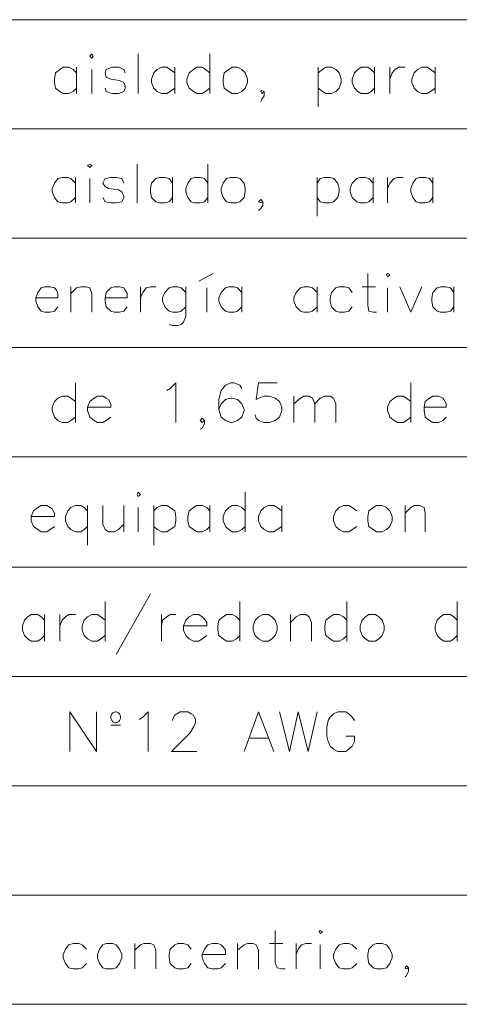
# Model space of a CAD drawing. Header units: millimetres. Extents: x 7 to 203, y 3 to 294.
# Tile 3 of 15: x 39 to 56, y 40 to 77. Entities that reach past the tile are written whole.
import ezdxf

# ---------------------------------------------------------------- set-up
doc = ezdxf.new("R2010")
doc.units = ezdxf.units.MM
doc.layers.add('DGE_CONTORNOS', color=7, linetype='Continuous', lineweight=0)

msp = doc.modelspace()

# ---------------------------------------------------------------- linework, layer by layer
at = {"layer": 'DGE_CONTORNOS', "lineweight": 5}
for points in [[(6.5617, 77.456), (203.2847, 77.456)], [(6.5617, 73.265), (203.2847, 73.265)], [(6.5617, 69.074), (203.2847, 69.074)], [(6.5617, 64.883), (203.2847, 64.883)], [(6.5617, 60.692), (203.2847, 60.692)], [(6.5617, 56.4587), (203.2847, 56.4587)], [(6.5617, 52.2677), (203.2847, 52.2677)], [(6.5617, 48.0767), (203.2847, 48.0767)], [(6.5617, 43.8857), (203.2847, 43.8857)], [(6.5617, 39.6946), (203.2847, 39.6946)]]:
    msp.add_lwpolyline(points, dxfattribs=at)
at = {"layer": 'DGE_CONTORNOS', "lineweight": 13}
for points in [[(41.402, 76.059), (41.4867, 76.1437), (41.529, 76.059), (41.4867, 75.9744), (41.402, 76.059)], [(43.2647, 76.1437), (43.2647, 74.6197)], [(46.0163, 76.1437), (46.0163, 74.6197)], [(40.894, 75.424), (40.767, 75.551), (40.5977, 75.6357), (40.386, 75.6357), (40.259, 75.551), (40.0897, 75.424), (40.0473, 75.17), (40.0473, 75.043), (40.0897, 74.8314), (40.259, 74.7044), (40.386, 74.6197), (40.5977, 74.6197), (40.767, 74.7044), (40.894, 74.8314)], [(40.894, 75.6357), (40.894, 74.6197)], [(41.4867, 75.551), (41.4867, 74.6197)], [(42.7567, 75.424), (42.7143, 75.551), (42.5027, 75.6357), (42.2487, 75.6357), (42.037, 75.551), (41.9947, 75.424), (42.037, 75.2547), (42.2063, 75.17), (42.545, 75.1277), (42.7143, 75.043), (42.7567, 74.916), (42.7567, 74.8314), (42.7143, 74.7044), (42.5027, 74.6197), (42.2487, 74.6197), (42.037, 74.7044), (41.9947, 74.8314)], [(44.6617, 75.424), (44.4923, 75.551), (44.3653, 75.6357), (44.1537, 75.6357), (43.9843, 75.551), (43.8573, 75.424), (43.7727, 75.17), (43.7727, 75.043), (43.8573, 74.8314), (43.9843, 74.7044), (44.1537, 74.6197), (44.3653, 74.6197), (44.4923, 74.7044), (44.6617, 74.8314)], [(44.6617, 75.6357), (44.6617, 74.6197)], [(46.0163, 75.424), (45.847, 75.551), (45.72, 75.6357), (45.5083, 75.6357), (45.3813, 75.551), (45.212, 75.424), (45.1273, 75.17), (45.1273, 75.043), (45.212, 74.8314), (45.3813, 74.7044), (45.5083, 74.6197), (45.72, 74.6197), (45.847, 74.7044), (46.0163, 74.8314)], [(46.863, 75.6357), (46.736, 75.551), (46.5667, 75.424), (46.5243, 75.17), (46.5243, 75.043), (46.5667, 74.8314), (46.736, 74.7044), (46.863, 74.6197), (47.0747, 74.6197), (47.244, 74.7044), (47.371, 74.8314), (47.4557, 75.043), (47.4557, 75.17), (47.371, 75.424), (47.244, 75.551), (47.0747, 75.6357), (46.863, 75.6357)], [(50.165, 75.6357), (50.165, 74.1117)], [(50.165, 75.424), (50.3343, 75.551), (50.4613, 75.6357), (50.673, 75.6357), (50.8423, 75.551), (50.9693, 75.424), (51.054, 75.17), (51.054, 75.043), (50.9693, 74.8314), (50.8423, 74.7044), (50.673, 74.6197), (50.4613, 74.6197), (50.3343, 74.7044), (50.165, 74.8314)], [(52.324, 75.424), (52.197, 75.551), (52.07, 75.6357), (51.816, 75.6357), (51.689, 75.551), (51.562, 75.424), (51.4773, 75.17), (51.4773, 75.043), (51.562, 74.8314), (51.689, 74.7044), (51.816, 74.6197), (52.07, 74.6197), (52.197, 74.7044), (52.324, 74.8314)], [(52.324, 75.6357), (52.324, 74.6197)], [(52.9167, 75.6357), (52.9167, 74.6197)], [(52.9167, 75.17), (53.0013, 75.424), (53.1283, 75.551), (53.2553, 75.6357), (53.5093, 75.6357)], [(54.6523, 75.424), (54.483, 75.551), (54.356, 75.6357), (54.1443, 75.6357), (53.975, 75.551), (53.848, 75.424), (53.7633, 75.17), (53.7633, 75.043), (53.848, 74.8314), (53.975, 74.7044), (54.1443, 74.6197), (54.356, 74.6197), (54.483, 74.7044), (54.6523, 74.8314)], [(54.6523, 75.6357), (54.6523, 74.6197)], [(48.0907, 74.7044), (48.006, 74.7467), (47.9637, 74.7044), (48.006, 74.6197), (48.0907, 74.7044), (48.0907, 74.535), (48.006, 74.408), (47.9637, 74.3234)], [(41.3173, 71.868), (41.402, 71.9104), (41.4867, 71.868), (41.402, 71.7834), (41.3173, 71.868)], [(43.2223, 71.9104), (43.2223, 70.4287)], [(45.9317, 71.9104), (45.9317, 70.4287)], [(40.8517, 71.1907), (40.6823, 71.36), (40.5553, 71.4024), (40.3437, 71.4024), (40.1743, 71.36), (40.0473, 71.1907), (39.9627, 70.979), (39.9627, 70.852), (40.0473, 70.6404), (40.1743, 70.471), (40.3437, 70.4287), (40.5553, 70.4287), (40.6823, 70.471), (40.8517, 70.6404)], [(40.8517, 71.4024), (40.8517, 70.4287)], [(42.7143, 71.1907), (42.6297, 71.36), (42.418, 71.4024), (42.2063, 71.4024), (41.9947, 71.36), (41.91, 71.1907), (41.9947, 71.0637), (42.1217, 70.979), (42.5027, 70.9367), (42.6297, 70.852), (42.7143, 70.6827), (42.7143, 70.6404), (42.6297, 70.471), (42.418, 70.4287), (42.2063, 70.4287), (41.9947, 70.471), (41.91, 70.6404)], [(44.577, 71.1907), (44.45, 71.36), (44.2807, 71.4024), (44.069, 71.4024), (43.942, 71.36), (43.7727, 71.1907), (43.7303, 70.979), (43.7303, 70.852), (43.7727, 70.6404), (43.942, 70.471), (44.069, 70.4287), (44.2807, 70.4287), (44.45, 70.471), (44.577, 70.6404)], [(44.577, 71.4024), (44.577, 70.4287)], [(45.9317, 71.1907), (45.8047, 71.36), (45.6353, 71.4024), (45.4237, 71.4024), (45.2967, 71.36), (45.1697, 71.1907), (45.085, 70.979), (45.085, 70.852), (45.1697, 70.6404), (45.2967, 70.471), (45.4237, 70.4287), (45.6353, 70.4287), (45.8047, 70.471), (45.9317, 70.6404)], [(46.8207, 71.4024), (46.6513, 71.36), (46.5243, 71.1907), (46.4397, 70.979), (46.4397, 70.852), (46.5243, 70.6404), (46.6513, 70.471), (46.8207, 70.4287), (47.0323, 70.4287), (47.1593, 70.471), (47.3287, 70.6404), (47.371, 70.852), (47.371, 70.979), (47.3287, 71.1907), (47.1593, 71.36), (47.0323, 71.4024), (46.8207, 71.4024)], [(50.1227, 71.4024), (50.1227, 69.9207)], [(50.1227, 71.1907), (50.2497, 71.36), (50.419, 71.4024), (50.6307, 71.4024), (50.7577, 71.36), (50.927, 71.1907), (50.9693, 70.979), (50.9693, 70.852), (50.927, 70.6404), (50.7577, 70.471), (50.6307, 70.4287), (50.419, 70.4287), (50.2497, 70.471), (50.1227, 70.6404)], [(52.2817, 71.1907), (52.1123, 71.36), (51.9853, 71.4024), (51.7737, 71.4024), (51.6467, 71.36), (51.4773, 71.1907), (51.3927, 70.979), (51.3927, 70.852), (51.4773, 70.6404), (51.6467, 70.471), (51.7737, 70.4287), (51.9853, 70.4287), (52.1123, 70.471), (52.2817, 70.6404)], [(52.2817, 71.4024), (52.2817, 70.4287)], [(52.832, 71.4024), (52.832, 70.4287)], [(52.832, 70.979), (52.9167, 71.1907), (53.086, 71.36), (53.213, 71.4024), (53.4247, 71.4024)], [(54.5677, 71.1907), (54.4407, 71.36), (54.2713, 71.4024), (54.0597, 71.4024), (53.9327, 71.36), (53.8057, 71.1907), (53.721, 70.979), (53.721, 70.852), (53.8057, 70.6404), (53.9327, 70.471), (54.0597, 70.4287), (54.2713, 70.4287), (54.4407, 70.471), (54.5677, 70.6404)], [(54.5677, 71.4024), (54.5677, 70.4287)], [(41.402, 71.36), (41.402, 70.4287)], [(48.0483, 70.471), (47.9637, 70.5557), (47.879, 70.471), (47.9637, 70.4287), (48.0483, 70.471), (48.0483, 70.344), (47.9637, 70.217), (47.879, 70.1324)], [(45.593, 67.423), (46.1433, 67.7194)], [(52.07, 67.7194), (52.07, 66.4917), (52.1123, 66.28), (52.2817, 66.2377), (52.4087, 66.2377)], [(52.7897, 67.677), (52.832, 67.7194), (52.9167, 67.677), (52.832, 67.5924), (52.7897, 67.677)], [(39.3277, 66.788), (40.1743, 66.788), (40.1743, 66.9574), (40.132, 67.0844), (40.0473, 67.169), (39.878, 67.2114), (39.6663, 67.2114), (39.5393, 67.169), (39.4123, 66.9997), (39.3277, 66.788), (39.3277, 66.661), (39.4123, 66.4494), (39.5393, 66.28), (39.6663, 66.2377), (39.878, 66.2377), (40.0473, 66.28), (40.1743, 66.4494)], [(40.6823, 67.2114), (40.6823, 66.2377)], [(40.6823, 66.9574), (40.894, 67.169), (41.0633, 67.2114), (41.275, 67.2114), (41.402, 67.169), (41.4867, 66.9574), (41.4867, 66.2377)], [(41.9947, 66.788), (42.8413, 66.788), (42.8413, 66.9574), (42.7567, 67.0844), (42.7143, 67.169), (42.545, 67.2114), (42.3333, 67.2114), (42.2063, 67.169), (42.037, 66.9997), (41.9947, 66.788), (41.9947, 66.661), (42.037, 66.4494), (42.2063, 66.28), (42.3333, 66.2377), (42.545, 66.2377), (42.7143, 66.28), (42.8413, 66.4494)], [(43.3493, 67.2114), (43.3493, 66.2377)], [(43.3493, 66.788), (43.434, 66.9997), (43.561, 67.169), (43.7303, 67.2114), (43.942, 67.2114)], [(45.085, 66.9997), (44.9157, 67.169), (44.7887, 67.2114), (44.577, 67.2114), (44.45, 67.169), (44.2807, 66.9997), (44.196, 66.788), (44.196, 66.661), (44.2807, 66.4494), (44.45, 66.28), (44.577, 66.2377), (44.7887, 66.2377), (44.9157, 66.28), (45.085, 66.4494)], [(45.085, 67.2114), (45.085, 66.0684), (45.0003, 65.8567), (44.9157, 65.772), (44.7887, 65.7297), (44.577, 65.7297), (44.45, 65.772)], [(45.8893, 67.169), (45.8893, 66.2377)], [(47.244, 66.9997), (47.0747, 67.169), (46.9477, 67.2114), (46.736, 67.2114), (46.609, 67.169), (46.4397, 66.9997), (46.355, 66.788), (46.355, 66.661), (46.4397, 66.4494), (46.609, 66.28), (46.736, 66.2377), (46.9477, 66.2377), (47.0747, 66.28), (47.244, 66.4494)], [(47.244, 67.2114), (47.244, 66.2377)], [(50.1227, 66.9997), (49.9533, 67.169), (49.8263, 67.2114), (49.6147, 67.2114), (49.4877, 67.169), (49.3183, 66.9997), (49.2337, 66.788), (49.2337, 66.661), (49.3183, 66.4494), (49.4877, 66.28), (49.6147, 66.2377), (49.8263, 66.2377), (49.9533, 66.28), (50.1227, 66.4494)], [(50.1227, 67.2114), (50.1227, 66.2377)], [(51.4773, 66.9997), (51.3503, 67.169), (51.181, 67.2114), (50.9693, 67.2114), (50.8423, 67.169), (50.673, 66.9997), (50.6307, 66.788), (50.6307, 66.661), (50.673, 66.4494), (50.8423, 66.28), (50.9693, 66.2377), (51.181, 66.2377), (51.3503, 66.28), (51.4773, 66.4494)], [(51.8583, 67.2114), (52.3663, 67.2114)], [(52.832, 67.169), (52.832, 66.2377)], [(53.2977, 67.2114), (53.721, 66.2377), (54.1443, 67.2114)], [(55.372, 66.9997), (55.245, 67.169), (55.0757, 67.2114), (54.864, 67.2114), (54.737, 67.169), (54.5677, 66.9997), (54.5253, 66.788), (54.5253, 66.661), (54.5677, 66.4494), (54.737, 66.28), (54.864, 66.2377), (55.0757, 66.2377), (55.245, 66.28), (55.372, 66.4494)], [(55.372, 67.2114), (55.372, 66.2377)], [(40.8517, 63.5284), (40.8517, 62.0044)], [(44.3653, 63.232), (44.4923, 63.3167), (44.704, 63.5284), (44.704, 62.0044)], [(47.244, 63.3167), (47.1593, 63.4437), (46.9477, 63.5284), (46.8207, 63.5284), (46.609, 63.4437), (46.4397, 63.232), (46.355, 62.8934), (46.355, 62.5124), (46.4397, 62.216), (46.609, 62.089), (46.8207, 62.0044), (46.863, 62.0044), (47.0747, 62.089), (47.244, 62.216), (47.3287, 62.47), (47.3287, 62.5124), (47.244, 62.724), (47.0747, 62.8934), (46.863, 62.9357), (46.8207, 62.9357), (46.609, 62.8934), (46.4397, 62.724), (46.355, 62.5124)], [(48.5987, 63.5284), (47.879, 63.5284), (47.7943, 62.8934), (47.879, 62.9357), (48.0907, 63.0204), (48.3023, 63.0204), (48.514, 62.9357), (48.6833, 62.8087), (48.768, 62.597), (48.768, 62.47), (48.6833, 62.216), (48.514, 62.089), (48.3023, 62.0044), (48.0907, 62.0044), (47.879, 62.089), (47.7943, 62.1737), (47.752, 62.3007)], [(53.721, 63.5284), (53.721, 62.0044)], [(40.8517, 62.8087), (40.6823, 62.9357), (40.5553, 63.0204), (40.3437, 63.0204), (40.1743, 62.9357), (40.0473, 62.8087), (39.9627, 62.597), (39.9627, 62.47), (40.0473, 62.216), (40.1743, 62.089), (40.3437, 62.0044), (40.5553, 62.0044), (40.6823, 62.089), (40.8517, 62.216)], [(41.3173, 62.597), (42.2063, 62.597), (42.2063, 62.724), (42.1217, 62.8934), (42.037, 62.9357), (41.91, 63.0204), (41.6983, 63.0204), (41.5713, 62.9357), (41.402, 62.8087), (41.3173, 62.597), (41.3173, 62.47), (41.402, 62.216), (41.5713, 62.089), (41.6983, 62.0044), (41.91, 62.0044), (42.037, 62.089), (42.2063, 62.216)], [(49.2337, 63.0204), (49.2337, 62.0044)], [(49.2337, 62.724), (49.4877, 62.9357), (49.6147, 63.0204), (49.8263, 63.0204), (49.9533, 62.9357), (50.038, 62.724), (50.038, 62.0044)], [(50.038, 62.724), (50.2497, 62.9357), (50.419, 63.0204), (50.6307, 63.0204), (50.7577, 62.9357), (50.8423, 62.724), (50.8423, 62.0044)], [(53.721, 62.8087), (53.5517, 62.9357), (53.4247, 63.0204), (53.213, 63.0204), (53.086, 62.9357), (52.9167, 62.8087), (52.832, 62.597), (52.832, 62.47), (52.9167, 62.216), (53.086, 62.089), (53.213, 62.0044), (53.4247, 62.0044), (53.5517, 62.089), (53.721, 62.216)], [(54.229, 62.597), (55.0757, 62.597), (55.0757, 62.724), (54.991, 62.8934), (54.9487, 62.9357), (54.7793, 63.0204), (54.5677, 63.0204), (54.4407, 62.9357), (54.2713, 62.8087), (54.229, 62.597), (54.229, 62.47), (54.2713, 62.216), (54.4407, 62.089), (54.5677, 62.0044), (54.7793, 62.0044), (54.9487, 62.089), (55.0757, 62.216)], [(45.8047, 62.089), (45.72, 62.1737), (45.6353, 62.089), (45.72, 62.0044), (45.8047, 62.089), (45.8047, 61.962), (45.72, 61.7927), (45.6353, 61.7504)], [(43.2223, 59.2527), (43.2647, 59.3374), (43.3493, 59.2527), (43.2647, 59.168), (43.2223, 59.2527)], [(47.371, 59.3374), (47.371, 57.8134)], [(39.1583, 58.406), (40.0473, 58.406), (40.0473, 58.533), (39.9627, 58.7024), (39.878, 58.7447), (39.751, 58.8294), (39.5393, 58.8294), (39.4123, 58.7447), (39.243, 58.6177), (39.1583, 58.406), (39.1583, 58.2367), (39.243, 58.025), (39.4123, 57.898), (39.5393, 57.8134), (39.751, 57.8134), (39.878, 57.898), (40.0473, 58.025)], [(41.3173, 58.6177), (41.1903, 58.7447), (41.0633, 58.8294), (40.8517, 58.8294), (40.6823, 58.7447), (40.5553, 58.6177), (40.4707, 58.406), (40.4707, 58.2367), (40.5553, 58.025), (40.6823, 57.898), (40.8517, 57.8134), (41.0633, 57.8134), (41.1903, 57.898), (41.3173, 58.025)], [(41.3173, 58.8294), (41.3173, 57.3054)], [(41.91, 58.8294), (41.91, 58.1097), (41.9947, 57.898), (42.1217, 57.8134), (42.3333, 57.8134), (42.5027, 57.898), (42.7143, 58.1097)], [(42.7143, 58.8294), (42.7143, 57.8134)], [(43.2647, 58.7447), (43.2647, 57.8134)], [(43.8573, 58.8294), (43.8573, 57.3054)], [(43.8573, 58.6177), (43.9843, 58.7447), (44.1537, 58.8294), (44.3653, 58.8294), (44.4923, 58.7447), (44.6617, 58.6177), (44.704, 58.406), (44.704, 58.2367), (44.6617, 58.025), (44.4923, 57.898), (44.3653, 57.8134), (44.1537, 57.8134), (43.9843, 57.898), (43.8573, 58.025)], [(46.0163, 58.6177), (45.8893, 58.7447), (45.72, 58.8294), (45.5083, 58.8294), (45.3813, 58.7447), (45.212, 58.6177), (45.1697, 58.406), (45.1697, 58.2367), (45.212, 58.025), (45.3813, 57.898), (45.5083, 57.8134), (45.72, 57.8134), (45.8893, 57.898), (46.0163, 58.025)], [(46.0163, 58.8294), (46.0163, 57.8134)], [(47.371, 58.6177), (47.244, 58.7447), (47.0747, 58.8294), (46.863, 58.8294), (46.736, 58.7447), (46.609, 58.6177), (46.5243, 58.406), (46.5243, 58.2367), (46.609, 58.025), (46.736, 57.898), (46.863, 57.8134), (47.0747, 57.8134), (47.244, 57.898), (47.371, 58.025)], [(48.768, 58.6177), (48.5987, 58.7447), (48.4717, 58.8294), (48.26, 58.8294), (48.0907, 58.7447), (47.9637, 58.6177), (47.879, 58.406), (47.879, 58.2367), (47.9637, 58.025), (48.0907, 57.898), (48.26, 57.8134), (48.4717, 57.8134), (48.5987, 57.898), (48.768, 58.025)], [(48.768, 58.8294), (48.768, 57.8134)], [(51.6467, 58.6177), (51.4773, 58.7447), (51.3503, 58.8294), (51.1387, 58.8294), (50.9693, 58.7447), (50.8423, 58.6177), (50.7577, 58.406), (50.7577, 58.2367), (50.8423, 58.025), (50.9693, 57.898), (51.1387, 57.8134), (51.3503, 57.8134), (51.4773, 57.898), (51.6467, 58.025)], [(52.4087, 58.8294), (52.2817, 58.7447), (52.1123, 58.6177), (52.07, 58.406), (52.07, 58.2367), (52.1123, 58.025), (52.2817, 57.898), (52.4087, 57.8134), (52.6203, 57.8134), (52.7897, 57.898), (52.9167, 58.025), (53.0013, 58.2367), (53.0013, 58.406), (52.9167, 58.6177), (52.7897, 58.7447), (52.6203, 58.8294), (52.4087, 58.8294)], [(53.5093, 58.8294), (53.5093, 57.8134)], [(53.5093, 58.533), (53.721, 58.7447), (53.848, 58.8294), (54.0597, 58.8294), (54.229, 58.7447), (54.2713, 58.533), (54.2713, 57.8134)], [(41.9947, 55.1464), (41.9947, 53.6224)], [(43.7303, 55.4427), (42.418, 53.1144)], [(47.1593, 55.1464), (47.1593, 53.6224)], [(51.2657, 55.1464), (51.2657, 53.6224)], [(55.499, 55.1464), (55.499, 53.6224)], [(39.6663, 54.4267), (39.5393, 54.5537), (39.4123, 54.6384), (39.1583, 54.6384), (39.0313, 54.5537), (38.9043, 54.4267), (38.8197, 54.215), (38.8197, 54.0457), (38.9043, 53.834), (39.0313, 53.707), (39.1583, 53.6224), (39.4123, 53.6224), (39.5393, 53.707), (39.6663, 53.834)], [(39.6663, 54.6384), (39.6663, 53.6224)], [(40.259, 54.6384), (40.259, 53.6224)], [(40.259, 54.215), (40.3437, 54.4267), (40.4707, 54.5537), (40.5977, 54.6384), (40.8517, 54.6384)], [(41.9947, 54.4267), (41.8253, 54.5537), (41.6983, 54.6384), (41.4867, 54.6384), (41.3173, 54.5537), (41.1903, 54.4267), (41.1057, 54.215), (41.1057, 54.0457), (41.1903, 53.834), (41.3173, 53.707), (41.4867, 53.6224), (41.6983, 53.6224), (41.8253, 53.707), (41.9947, 53.834)], [(44.1537, 54.6384), (44.1537, 53.6224)], [(44.1537, 54.215), (44.196, 54.4267), (44.3653, 54.5537), (44.4923, 54.6384), (44.704, 54.6384)], [(45.0003, 54.215), (45.8893, 54.215), (45.8893, 54.342), (45.8047, 54.469), (45.72, 54.5537), (45.593, 54.6384), (45.3813, 54.6384), (45.212, 54.5537), (45.085, 54.4267), (45.0003, 54.215), (45.0003, 54.0457), (45.085, 53.834), (45.212, 53.707), (45.3813, 53.6224), (45.593, 53.6224), (45.72, 53.707), (45.8893, 53.834)], [(47.1593, 54.4267), (47.0323, 54.5537), (46.863, 54.6384), (46.6513, 54.6384), (46.5243, 54.5537), (46.355, 54.4267), (46.3127, 54.215), (46.3127, 54.0457), (46.355, 53.834), (46.5243, 53.707), (46.6513, 53.6224), (46.863, 53.6224), (47.0323, 53.707), (47.1593, 53.834)], [(48.0483, 54.6384), (47.879, 54.5537), (47.752, 54.4267), (47.6673, 54.215), (47.6673, 54.0457), (47.752, 53.834), (47.879, 53.707), (48.0483, 53.6224), (48.26, 53.6224), (48.387, 53.707), (48.514, 53.834), (48.5987, 54.0457), (48.5987, 54.215), (48.514, 54.4267), (48.387, 54.5537), (48.26, 54.6384), (48.0483, 54.6384)], [(49.1067, 54.6384), (49.1067, 53.6224)], [(49.1067, 54.342), (49.3183, 54.5537), (49.4877, 54.6384), (49.6993, 54.6384), (49.8263, 54.5537), (49.911, 54.342), (49.911, 53.6224)], [(51.2657, 54.4267), (51.1387, 54.5537), (50.9693, 54.6384), (50.7577, 54.6384), (50.6307, 54.5537), (50.4613, 54.4267), (50.419, 54.215), (50.419, 54.0457), (50.4613, 53.834), (50.6307, 53.707), (50.7577, 53.6224), (50.9693, 53.6224), (51.1387, 53.707), (51.2657, 53.834)], [(52.1123, 54.6384), (51.9853, 54.5537), (51.8583, 54.4267), (51.7737, 54.215), (51.7737, 54.0457), (51.8583, 53.834), (51.9853, 53.707), (52.1123, 53.6224), (52.3663, 53.6224), (52.4933, 53.707), (52.6203, 53.834), (52.705, 54.0457), (52.705, 54.215), (52.6203, 54.4267), (52.4933, 54.5537), (52.3663, 54.6384), (52.1123, 54.6384)], [(55.499, 54.4267), (55.372, 54.5537), (55.245, 54.6384), (54.991, 54.6384), (54.864, 54.5537), (54.737, 54.4267), (54.6523, 54.215), (54.6523, 54.0457), (54.737, 53.834), (54.864, 53.707), (54.991, 53.6224), (55.245, 53.6224), (55.372, 53.707), (55.499, 53.834)], [(40.64, 49.389), (40.64, 50.913), (41.656, 49.389), (41.656, 50.913)], [(42.418, 50.913), (42.3757, 50.913), (42.291, 50.8707), (42.2487, 50.8284), (42.2063, 50.7437), (42.2063, 50.659), (42.2487, 50.5744), (42.291, 50.532), (42.3757, 50.4897), (42.418, 50.4897), (42.5027, 50.532), (42.545, 50.5744), (42.5873, 50.659), (42.5873, 50.7437), (42.545, 50.8284), (42.5027, 50.8707), (42.418, 50.913)], [(43.307, 50.6167), (43.434, 50.7014), (43.6457, 50.913), (43.6457, 49.389)], [(44.577, 50.5744), (44.577, 50.6167), (44.6617, 50.786), (44.7463, 50.8284), (44.8733, 50.913), (45.1697, 50.913), (45.2967, 50.8284), (45.3813, 50.786), (45.466, 50.6167), (45.466, 50.4897), (45.3813, 50.3204), (45.2543, 50.1087), (44.5347, 49.389), (45.5083, 49.389)], [(47.3287, 49.389), (47.879, 50.913), (48.4717, 49.389)], [(48.6833, 50.913), (49.0643, 49.389), (49.403, 50.913), (49.784, 49.389), (50.1227, 50.913)], [(51.562, 50.5744), (51.4773, 50.7014), (51.3503, 50.8284), (51.2233, 50.913), (50.927, 50.913), (50.7577, 50.8284), (50.6307, 50.7014), (50.546, 50.5744), (50.5037, 50.3204), (50.5037, 49.9817), (50.546, 49.77), (50.6307, 49.6007), (50.7577, 49.4737), (50.927, 49.389), (51.2233, 49.389), (51.3503, 49.4737), (51.4773, 49.6007), (51.562, 49.77), (51.562, 49.9817), (51.2233, 49.9817)], [(42.2063, 50.405), (42.5873, 50.405)], [(47.5403, 49.897), (48.26, 49.897)], [(48.514, 42.531), (48.514, 41.3033), (48.5987, 41.0916), (48.768, 41.0493), (48.895, 41.0493)], [(50.2073, 42.4887), (50.2497, 42.531), (50.3343, 42.4887), (50.2497, 42.404), (50.2073, 42.4887)], [(41.275, 41.8113), (41.1057, 41.9806), (40.9787, 42.023), (40.767, 42.023), (40.5977, 41.9806), (40.4707, 41.8113), (40.386, 41.5996), (40.386, 41.4726), (40.4707, 41.2609), (40.5977, 41.0916), (40.767, 41.0493), (40.9787, 41.0493), (41.1057, 41.0916), (41.275, 41.2609)], [(42.037, 42.023), (41.91, 41.9806), (41.783, 41.8113), (41.6983, 41.5996), (41.6983, 41.4726), (41.783, 41.2609), (41.91, 41.0916), (42.037, 41.0493), (42.291, 41.0493), (42.418, 41.0916), (42.545, 41.2609), (42.6297, 41.4726), (42.6297, 41.5996), (42.545, 41.8113), (42.418, 41.9806), (42.291, 42.023), (42.037, 42.023)], [(43.1377, 42.023), (43.1377, 41.0493)], [(43.1377, 41.7689), (43.3493, 41.9806), (43.4763, 42.023), (43.7303, 42.023), (43.8573, 41.9806), (43.942, 41.7689), (43.942, 41.0493)], [(45.2967, 41.8113), (45.1697, 41.9806), (45.0003, 42.023), (44.7887, 42.023), (44.6617, 41.9806), (44.4923, 41.8113), (44.45, 41.5996), (44.45, 41.4726), (44.4923, 41.2609), (44.6617, 41.0916), (44.7887, 41.0493), (45.0003, 41.0493), (45.1697, 41.0916), (45.2967, 41.2609)], [(45.72, 41.5996), (46.609, 41.5996), (46.609, 41.7689), (46.5243, 41.8959), (46.4397, 41.9806), (46.3127, 42.023), (46.101, 42.023), (45.9317, 41.9806), (45.8047, 41.8113), (45.72, 41.5996), (45.72, 41.4726), (45.8047, 41.2609), (45.9317, 41.0916), (46.101, 41.0493), (46.3127, 41.0493), (46.4397, 41.0916), (46.609, 41.2609)], [(47.0747, 42.023), (47.0747, 41.0493)], [(47.0747, 41.7689), (47.3287, 41.9806), (47.4557, 42.023), (47.6673, 42.023), (47.7943, 41.9806), (47.879, 41.7689), (47.879, 41.0493)], [(48.3023, 42.023), (48.8103, 42.023)], [(49.3183, 42.023), (49.3183, 41.0493)], [(49.3183, 41.5996), (49.403, 41.8113), (49.53, 41.9806), (49.6993, 42.023), (49.911, 42.023)], [(50.2497, 41.9806), (50.2497, 41.0493)], [(51.6467, 41.8113), (51.4773, 41.9806), (51.3503, 42.023), (51.1387, 42.023), (50.9693, 41.9806), (50.8423, 41.8113), (50.7577, 41.5996), (50.7577, 41.4726), (50.8423, 41.2609), (50.9693, 41.0916), (51.1387, 41.0493), (51.3503, 41.0493), (51.4773, 41.0916), (51.6467, 41.2609)], [(52.4087, 42.023), (52.2817, 41.9806), (52.1123, 41.8113), (52.07, 41.5996), (52.07, 41.4726), (52.1123, 41.2609), (52.2817, 41.0916), (52.4087, 41.0493), (52.6203, 41.0493), (52.7897, 41.0916), (52.9167, 41.2609), (53.0013, 41.4726), (53.0013, 41.5996), (52.9167, 41.8113), (52.7897, 41.9806), (52.6203, 42.023), (52.4087, 42.023)], [(53.6363, 41.0916), (53.5517, 41.1763), (53.5093, 41.0916), (53.5517, 41.0493), (53.6363, 41.0916), (53.6363, 40.9646), (53.5517, 40.7953), (53.5093, 40.7529)]]:
    msp.add_lwpolyline(points, dxfattribs=at)

doc.saveas('drawing.dxf')
